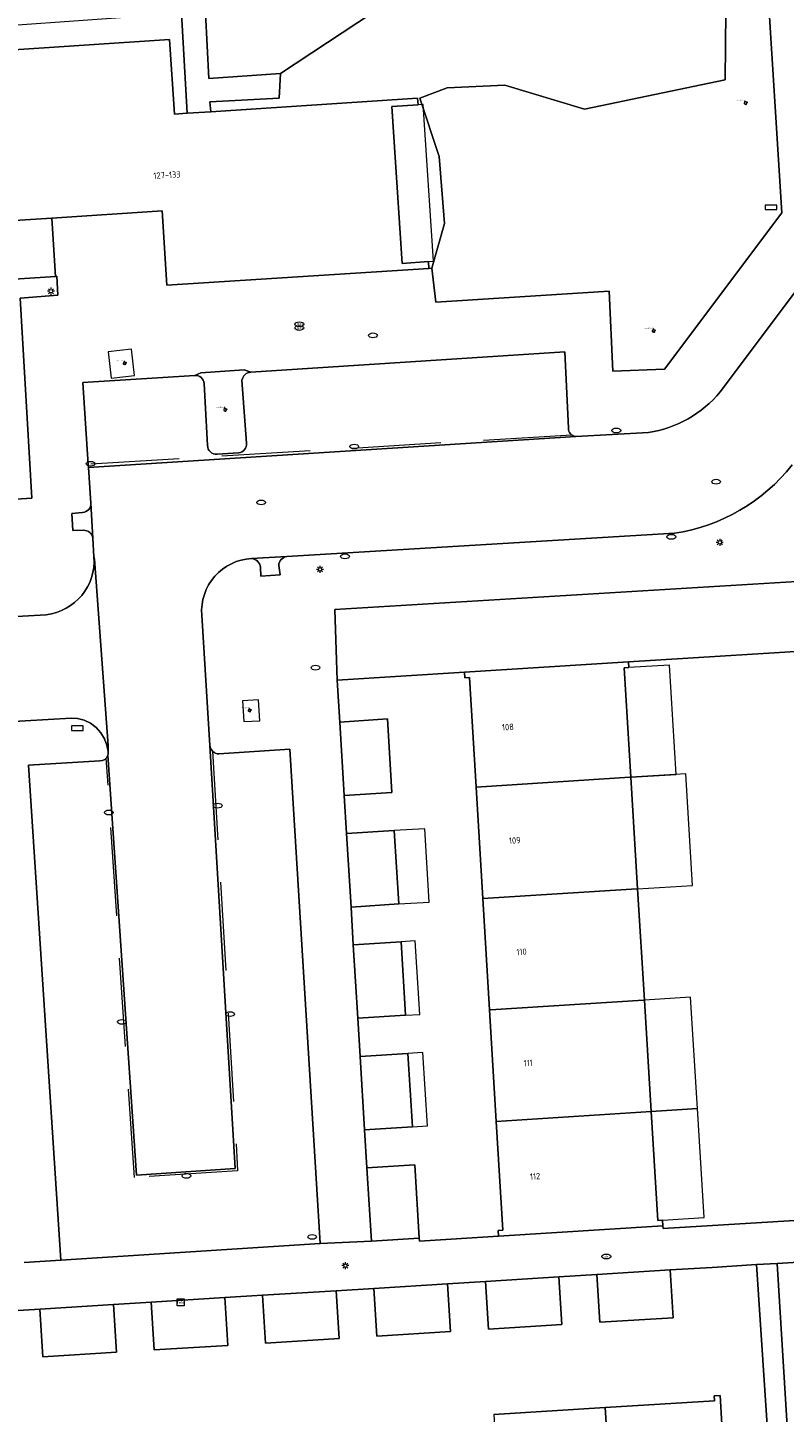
# Model space of a CAD drawing. Header units: metres. Extents: x 162098 to 162858, y 502351 to 503184.
# Tile 45 of 94: x 162493 to 162536, y 502822 to 502900. Entities that reach past the tile are written whole.
import ezdxf
from ezdxf.enums import TextEntityAlignment as Align

# ---------------------------------------------------------------- set-up
doc = ezdxf.new("R2010")
doc.units = ezdxf.units.M
doc.linetypes.add('RI-HWA-SO', pattern=[7.4, 5, -2.4])
for name, color, linetype, lineweight, true_color in [('B-PV-GR-BEPLANTING_CULTUUR_BOSPLANTSOEN-GV', 7, 'Continuous', 13, 0x99cc00), ('B-PV-GR-BEPLANTING_CULTUUR_HEESTERS-GV', 7, 'Continuous', 13, 0x99cc00), ('B-PV-GR-BOOM-S', 7, 'Continuous', 13, 0x4c9900), ('B-PV-RI-HWA_GOOT_MOLGOOT-G', 150, 'RI-HWA-SO', 18, 0x007fff)]:
    doc.layers.add(name, color=color, linetype=linetype, lineweight=lineweight, true_color=true_color)
for name, color, linetype, lineweight in [('B-PV-IE-MEUBILAIR-S', 252, 'Continuous', 13), ('B-PV-IE-MEUBILAIR_WEGMEUBILAIR-GV', 252, 'Continuous', 13), ('B-PV-OG-BEBOUWING-GV', 7, 'Continuous', 18), ('B-PV-OG-BEBOUWING-T18', 7, 'Continuous', 18), ('B-PV-OG-BEBOUWING_LUIFEL-GV', 7, 'Continuous', 18), ('B-PV-OG-TERREIN_BEGROEID-GV', 7, 'Continuous', 13), ('B-PV-OG-TERREIN_ERF-GV', 252, 'Continuous', 13), ('B-PV-VH-OPENVERHARDING_BETONSTRAATSTEEN-GV', 252, 'Continuous', 13), ('B-PV-VH-OPENVERHARDING_TEGEL-GV', 252, 'Continuous', 13)]:
    doc.layers.add(name, color=color, linetype=linetype, lineweight=lineweight)
doc.styles.add('NLCS-ISO', font='NLCS-ISO.ttf')
doc.styles.add('NLCS-ISO-M200-T18', font='NLCS-ISO.ttf', dxfattribs={"height": 1.8})

# ---------------------------------------------------------------- blocks, each defined once
blk = doc.blocks.new('SIE-MEUBILAIR_BORD_STRAATNAAM-SO')
blk.add_lwpolyline([(-1.625, -0.625), (1.625, -0.625), (1.625, 0.625), (-1.625, 0.625)], close=True)
blk = doc.blocks.new('SIE-MEUBILAIR_KAST_TELECOM-SO')
for points in [[(-1, 1), (1, 1), (1, 0.84), (-1, 0.84)], [(-1, 0.76), (1, 0.76), (1, -1), (-1, -1)]]:
    blk.add_lwpolyline(points, close=True)
at = {"style": 'NLCS-ISO'}
blk.add_text('tele', height=0.75, dxfattribs=at).set_placement((0, 0), align=Align.MIDDLE_CENTER)
blk = doc.blocks.new('SIE-MEUBILAIR_PAAL_LICHTMAST-SO')
for points in [[(-0.62, 0), (-1, 0)], [(-0.71, 0.71), (-0.44, 0.44)], [(0, 1), (0, 0.62)], [(0.44, 0.44), (0.71, 0.71)], [(1, 0), (0.62, 0)], [(-0.71, -0.71), (-0.44, -0.44)], [(0, -0.62), (0, -1)], [(0.44, -0.44), (0.71, -0.71)]]:
    blk.add_lwpolyline(points)
blk.add_circle((0, 0), 0.5)
blk = doc.blocks.new('SIE-MEUBILAIR_PUT_BRANDKRAAN-SO')
blk.add_ellipse((0, 0), major_axis=(1.25, 0), ratio=0.54)
blk = doc.blocks.new('SIE-MEUBILAIR_PUT_RIOOLPUT-SO')
blk.add_ellipse((0, 0), major_axis=(1.25, 0), ratio=0.54)
blk = doc.blocks.new('SIE-MEUBILAIR_PUT_KOLK-SO')
blk.add_ellipse((0, 0), major_axis=(1.25, 0), ratio=0.54)
blk = doc.blocks.new('SIE-MEUBILAIR_PUT_DRAINAGEPUT-SO')
blk.add_ellipse((0, 0), major_axis=(1.25, 0), ratio=0.54)
at = {"style": 'NLCS-ISO'}
blk.add_text('dr', height=0.75, dxfattribs=at).set_placement((0.03, 0), align=Align.MIDDLE_CENTER)
blk = doc.blocks.new('SIE-MEUBILAIR_PUT_GASPUT-SO')
blk.add_ellipse((0, 0), major_axis=(1.25, 0), ratio=0.54)
at = {"style": 'NLCS-ISO'}
blk.add_text('gas ', height=0.75, dxfattribs=at).set_placement((0.53, 0.16), align=Align.MIDDLE_CENTER)
blk = doc.blocks.new('SGR-BOOM_GBKN-SO')
for centre, start, end in [((-0.25, -0.1), 67.1244, 157.1244), ((-0.1, 0.25), 157.1244, 247.1244), ((-0.1, 0.25), 337.1244, 157.1244), ((0.25, 0.1), 247.1244, 337.1244), ((-0.25, -0.1), 157.1244, 337.1244), ((0.1, -0.25), 157.1244, 337.1244), ((0.1, -0.25), 337.1244, 67.1244)]:
    blk.add_arc(centre, 0.188, start, end)
at = {"extrusion": (0, 0, -1)}
blk.add_arc((-0.25, 0.1), 0.188, 22.8756, 202.8756, dxfattribs=at)
at = {"style": 'NLCS-ISO'}
blk.add_attdef('SOORT', text='', height=0.35, dxfattribs=at).set_placement((0, 0.75), align=Align.MIDDLE_RIGHT)

msp = doc.modelspace()

# ---------------------------------------------------------------- linework, layer by layer
at = {"layer": 'B-PV-GR-BEPLANTING_CULTUUR_BOSPLANTSOEN-GV'}
msp.add_lwpolyline([(162507.266, 502897.839), (162507.193, 502896.451), (162503.28, 502896.241), (162503.329, 502895.687), (162515.001, 502896.45), (162515.026, 502896.071), (162513.539, 502895.974), (162514.123, 502887.129), (162515.61, 502887.225), (162515.635, 502886.846), (162515.805, 502886.857), (162516.525, 502889.382), (162516.222, 502893.161), (162515.123, 502896.447), (162516.67, 502897.036), (162519.932, 502897.195), (162524.416, 502895.824), (162532.357, 502897.48), (162532.4, 502901.337), (162532.321, 502902.604), (162531.864, 502902.745), (162531.83, 502903.047), (162513.401, 502901.891), (162507.267, 502897.839)], close=True, dxfattribs=at)
at = {"layer": 'B-PV-GR-BEPLANTING_CULTUUR_HEESTERS-GV'}
for points in [[(162476.971, 502900.31), (162477.104, 502898.191), (162486.235, 502898.788), (162501.004, 502899.754), (162501.279, 502895.553), (162502.001, 502895.6), (162501.682, 502901.228), (162486.31, 502900.14)], [(162483.535, 502882.532), (162484.115, 502873.702), (162485.602, 502873.794), (162485.627, 502873.415), (162493.227, 502873.874), (162492.567, 502885.161), (162494.688, 502885.327), (162494.633, 502886.4), (162494.562, 502886.395), (162483.169, 502885.658), (162483.025, 502882.881), (162484.997, 502883.004), (162485.022, 502882.625)], [(162539.087, 502865.396), (162538.893, 502869.32), (162510.328, 502867.592), (162510.458, 502863.597), (162517.639, 502864.048), (162526.911, 502864.631)], [(162534.139, 502830.619), (162534.842, 502819.836), (162535.185, 502819.857), (162535.922, 502820.577), (162535.294, 502830.689)]]:
    msp.add_lwpolyline(points, close=True, dxfattribs=at)
for points in [[(162505.588, 502880.994), (162505.217, 502881.11), (162502.765, 502880.949), (162502.425, 502880.803)], [(162502.958, 502880.354), (162503.146, 502876.85)], [(162505.343, 502876.979), (162505.088, 502880.537)], [(162503.682, 502876.358), (162504.9, 502876.43)]]:
    msp.add_lwpolyline(points, dxfattribs=at)
for points in [[(162502.425, 502880.803, -0.40327), (162502.958, 502880.354)], [(162505.088, 502880.537, -0.337536), (162505.588, 502880.994)], [(162503.146, 502876.85, 0.453394), (162503.682, 502876.358)], [(162504.9, 502876.43, 0.40934), (162505.343, 502876.979)]]:
    msp.add_lwpolyline(points, format="xyb", dxfattribs=at)
at = {"layer": 'B-PV-IE-MEUBILAIR_WEGMEUBILAIR-GV'}
for points in [[(162499.027, 502880.797), (162498.858, 502882.288), (162497.536, 502882.138), (162497.706, 502880.647)], [(162506.019, 502862.497), (162505.12, 502862.447), (162505.187, 502861.263), (162506.086, 502861.313)]]:
    msp.add_lwpolyline(points, close=True, dxfattribs=at)
at = {"layer": 'B-PV-OG-BEBOUWING-GV'}
for points in [[(162487.486, 502898.489), (162488.05, 502889.661), (162486.823, 502889.582), (162486.847, 502889.203), (162494.347, 502889.688), (162500.575, 502890.091), (162500.847, 502885.89), (162515.635, 502886.846), (162515.61, 502887.225), (162514.123, 502887.129), (162513.539, 502895.974), (162515.026, 502896.071), (162515.001, 502896.45), (162503.329, 502895.687), (162502.001, 502895.6), (162501.279, 502895.553), (162501.004, 502899.754), (162486.235, 502898.788), (162486.259, 502898.409)], [(162527.038, 502858.127), (162526.662, 502864.294), (162526.93, 502864.311), (162526.911, 502864.631), (162517.639, 502864.048), (162517.658, 502863.729), (162517.928, 502863.746), (162518.301, 502857.572), (162526.988, 502858.124)], [(162518.681, 502851.276), (162527.372, 502851.831), (162527.422, 502851.834), (162527.038, 502858.127), (162526.988, 502858.124), (162518.301, 502857.572)], [(162527.805, 502845.551), (162527.422, 502851.834), (162527.372, 502851.831), (162518.681, 502851.276), (162519.061, 502844.995), (162519.111, 502844.998), (162527.755, 502845.548)], [(162527.755, 502845.548), (162519.111, 502844.998), (162519.061, 502844.995), (162519.441, 502838.7), (162528.189, 502839.258), (162527.805, 502845.551)], [(162519.441, 502838.7), (162519.812, 502832.563), (162519.542, 502832.546), (162519.562, 502832.226), (162528.853, 502832.81), (162528.833, 502833.129), (162528.564, 502833.112), (162528.189, 502839.258)], [(162526.133, 502813.853), (162526.136, 502813.803), (162532.308, 502814.186), (162532.325, 502813.917), (162532.644, 502813.937), (162532.396, 502817.948), (162532.364, 502818.472), (162532.29, 502819.677), (162532.171, 502821.623), (162532.073, 502823.229), (162531.751, 502823.209), (162531.768, 502822.94), (162525.586, 502822.556)], [(162525.586, 502822.556), (162519.299, 502822.165), (162519.849, 502813.412), (162526.136, 502813.803), (162526.133, 502813.853)]]:
    msp.add_lwpolyline(points, close=True, dxfattribs=at)
for points in [[(162513.55, 502857.27), (162513.297, 502861.413), (162510.602, 502861.242)], [(162510.602, 502861.242), (162510.856, 502857.099)], [(162510.856, 502857.099), (162513.55, 502857.27)], [(162513.936, 502850.973), (162513.682, 502855.116), (162510.988, 502854.944)], [(162510.988, 502854.944), (162511.242, 502850.801)], [(162511.242, 502850.801), (162513.936, 502850.973)], [(162514.321, 502844.694), (162514.067, 502848.837), (162511.372, 502848.666)], [(162511.372, 502848.666), (162511.626, 502844.523)], [(162511.626, 502844.523), (162514.321, 502844.694)], [(162514.707, 502838.397), (162514.453, 502842.54), (162511.758, 502842.368)], [(162511.758, 502842.368), (162512.012, 502838.225)], [(162512.012, 502838.225), (162514.707, 502838.397)], [(162514.838, 502836.248), (162512.143, 502836.079)], [(162512.143, 502836.079), (162512.396, 502831.937), (162515.091, 502832.106)], [(162515.091, 502832.106), (162514.838, 502836.248)], [(162522.979, 502829.928), (162518.827, 502829.67)], [(162518.827, 502829.67), (162518.996, 502826.976), (162523.148, 502827.234), (162522.979, 502829.928)], [(162529.267, 502830.319), (162525.115, 502830.06)], [(162525.115, 502830.06), (162525.284, 502827.366), (162529.436, 502827.624), (162529.267, 502830.319)], [(162510.403, 502829.146), (162506.251, 502828.889)], [(162506.251, 502828.889), (162506.42, 502826.194), (162510.572, 502826.452), (162510.403, 502829.146)], [(162516.691, 502829.537), (162512.539, 502829.279)], [(162512.539, 502829.279), (162512.708, 502826.585), (162516.86, 502826.843), (162516.691, 502829.537)], [(162497.828, 502828.365), (162493.676, 502828.107)], [(162493.845, 502825.412), (162497.997, 502825.67), (162497.828, 502828.365)], [(162504.115, 502828.756), (162499.963, 502828.498)], [(162499.963, 502828.498), (162500.132, 502825.803)], [(162500.132, 502825.803), (162504.284, 502826.061), (162504.115, 502828.756)], [(162493.676, 502828.107), (162493.845, 502825.412)]]:
    msp.add_lwpolyline(points, dxfattribs=at)
at = {"layer": 'B-PV-OG-BEBOUWING_LUIFEL-GV'}
for points in [[(162513.539, 502895.974), (162514.123, 502887.129), (162515.61, 502887.225), (162515.899, 502887.244), (162515.315, 502896.09), (162515.026, 502896.071)], [(162526.662, 502864.294), (162527.038, 502858.127), (162529.595, 502858.283), (162529.219, 502864.45), (162526.93, 502864.311)], [(162527.038, 502858.127), (162527.422, 502851.834), (162530.52, 502852.023), (162530.136, 502858.316)], [(162513.682, 502855.116), (162513.936, 502850.973), (162515.661, 502851.079), (162515.407, 502855.222)], [(162514.067, 502848.837), (162514.321, 502844.694), (162515.123, 502844.743), (162514.869, 502848.886)], [(162530.792, 502839.421), (162530.398, 502845.713), (162527.805, 502845.551), (162528.189, 502839.258)], [(162514.453, 502842.54), (162514.707, 502838.397), (162515.551, 502838.449), (162515.297, 502842.592)], [(162528.189, 502839.258), (162528.564, 502833.112), (162528.833, 502833.129), (162531.177, 502833.276), (162530.792, 502839.421)]]:
    msp.add_lwpolyline(points, close=True, dxfattribs=at)
at = {"layer": 'B-PV-OG-TERREIN_BEGROEID-GV'}
for points in [[(162532.321, 502902.604), (162532.4, 502901.337), (162532.357, 502897.48), (162524.416, 502895.824), (162519.932, 502897.195), (162516.67, 502897.036), (162515.123, 502896.447), (162516.222, 502893.161), (162516.525, 502889.382), (162515.805, 502886.857), (162516.027, 502884.946), (162525.813, 502885.553), (162526.028, 502881.041), (162528.935, 502881.158), (162535.558, 502889.971), (162534.815, 502901.941), (162534.456, 502901.944)], [(162507.267, 502897.839), (162513.401, 502901.891), (162503.019, 502901.24), (162503.211, 502897.56), (162507.266, 502897.839)], [(162542.161, 502831.107), (162535.294, 502830.689), (162535.922, 502820.577), (162542.392, 502826.896)]]:
    msp.add_lwpolyline(points, close=True, dxfattribs=at)
at = {"layer": 'B-PV-OG-TERREIN_ERF-GV'}
for points in [[(162477.104, 502898.191), (162477.287, 502895.393), (162477.789, 502887.715), (162477.946, 502885.32), (162483.169, 502885.658), (162494.562, 502886.395), (162494.347, 502889.688), (162486.847, 502889.203), (162486.823, 502889.582), (162488.05, 502889.661), (162487.486, 502898.489), (162486.259, 502898.409), (162486.235, 502898.788)], [(162539.087, 502865.396), (162526.911, 502864.631), (162526.93, 502864.311), (162526.662, 502864.294), (162527.038, 502858.127), (162527.422, 502851.834), (162527.805, 502845.551), (162528.189, 502839.258), (162528.564, 502833.112), (162528.833, 502833.129), (162528.853, 502832.81), (162528.863, 502832.653), (162541.249, 502833.412), (162540.658, 502842.155)]]:
    msp.add_lwpolyline(points, close=True, dxfattribs=at)
for points in [[(162517.639, 502864.048), (162510.458, 502863.597)], [(162510.458, 502863.597), (162510.602, 502861.242)], [(162518.301, 502857.572), (162517.928, 502863.746), (162517.658, 502863.729), (162517.639, 502864.048)], [(162510.602, 502861.242), (162513.297, 502861.413)], [(162513.297, 502861.413), (162513.55, 502857.27)], [(162513.55, 502857.27), (162510.856, 502857.099)], [(162510.856, 502857.099), (162510.988, 502854.944)], [(162518.681, 502851.276), (162518.301, 502857.572)], [(162510.988, 502854.944), (162513.682, 502855.116)], [(162513.682, 502855.116), (162513.936, 502850.973)], [(162513.936, 502850.973), (162511.242, 502850.801)], [(162519.061, 502844.995), (162518.681, 502851.276)], [(162511.242, 502850.801), (162511.372, 502848.666)], [(162511.372, 502848.666), (162514.067, 502848.837), (162514.321, 502844.694)], [(162514.321, 502844.694), (162511.626, 502844.523)], [(162519.441, 502838.7), (162519.061, 502844.995)], [(162511.626, 502844.523), (162511.758, 502842.368)], [(162511.758, 502842.368), (162514.453, 502842.54), (162514.707, 502838.397), (162512.012, 502838.225)], [(162519.812, 502832.563), (162519.441, 502838.7)], [(162512.012, 502838.225), (162512.143, 502836.079)], [(162512.143, 502836.079), (162514.838, 502836.248)], [(162514.838, 502836.248), (162515.091, 502832.106)], [(162515.091, 502832.106), (162515.101, 502831.946), (162519.562, 502832.226)], [(162519.562, 502832.226), (162519.542, 502832.546), (162519.812, 502832.563)], [(162534.842, 502819.836), (162534.139, 502830.619), (162531.623, 502830.465), (162529.267, 502830.319), (162529.436, 502827.624), (162525.284, 502827.366), (162525.115, 502830.06), (162522.979, 502829.928), (162523.148, 502827.234), (162518.996, 502826.976), (162518.827, 502829.67), (162516.691, 502829.537), (162516.86, 502826.843), (162512.708, 502826.585), (162512.539, 502829.279), (162510.403, 502829.146), (162510.572, 502826.452), (162506.42, 502826.194), (162506.251, 502828.889), (162504.115, 502828.756), (162504.284, 502826.061), (162500.132, 502825.803), (162499.963, 502828.498), (162497.828, 502828.365), (162497.997, 502825.67), (162493.845, 502825.412), (162493.676, 502828.107), (162491.54, 502827.974)], [(162519.299, 502822.165), (162525.586, 502822.556), (162531.768, 502822.94), (162531.751, 502823.209), (162532.073, 502823.229), (162532.171, 502821.623)]]:
    msp.add_lwpolyline(points, dxfattribs=at)
at = {"layer": 'B-PV-RI-HWA_GOOT_MOLGOOT-G'}
for points in [[(162523.708, 502877.441), (162496.408, 502875.779)], [(162503.429, 502859.591), (162504.842, 502835.914), (162499.013, 502835.537), (162497.423, 502859.204)]]:
    msp.add_lwpolyline(points, dxfattribs=at)
at = {"layer": 'B-PV-VH-OPENVERHARDING_BETONSTRAATSTEEN-GV'}
for points in [[(162537.747, 502887.428), (162532.081, 502879.871)], [(162523.512, 502877.822), (162523.304, 502882.127), (162505.588, 502880.994)], [(162502.425, 502880.803), (162496.11, 502880.4), (162496.408, 502875.779)], [(162503.146, 502876.85), (162502.958, 502880.354)], [(162505.088, 502880.537), (162505.343, 502876.979)], [(162528.032, 502877.584), (162523.928, 502877.363), (162496.421, 502875.604), (162496.564, 502873.601), (162496.669, 502871.618), (162496.732, 502870.574), (162496.758, 502870.44), (162497.533, 502859.908), (162497.531, 502859.533), (162497.53, 502859.452), (162497.514, 502859.374), (162499.134, 502835.675), (162504.704, 502836.036), (162503.279, 502859.91), (162502.816, 502867.278)], [(162496.421, 502875.604), (162523.928, 502877.363)], [(162504.9, 502876.43), (162503.682, 502876.358)], [(162496.408, 502875.779), (162496.421, 502875.604)], [(162496.669, 502871.618), (162496.564, 502873.601)], [(162496.09, 502873.072), (162495.49, 502873.017), (162495.532, 502872.046), (162496.141, 502872.065)], [(162505.627, 502870.473), (162507.618, 502870.588), (162529.506, 502871.899)], [(162494.03, 502867.299), (162491.001, 502867.124), (162466.234, 502865.475), (162466.53, 502859.795), (162488.93, 502861.086), (162495.437, 502861.468), (162495.799, 502861.443), (162496.17, 502861.348), (162496.529, 502861.178), (162496.854, 502860.938), (162497.127, 502860.638), (162497.332, 502860.298), (162497.464, 502859.938), (162497.526, 502859.581), (162497.531, 502859.533), (162497.533, 502859.908), (162496.758, 502870.44)], [(162496.758, 502870.44), (162496.732, 502870.574)], [(162507.618, 502870.588), (162505.627, 502870.473)], [(162506.124, 502869.982), (162506.156, 502869.469), (162507.237, 502869.552), (162507.162, 502870.075)], [(162493.036, 502858.814), (162494.856, 502830.879), (162509.51, 502831.811), (162507.781, 502859.705), (162503.788, 502859.447)], [(162503.279, 502859.91), (162504.704, 502836.036), (162499.134, 502835.675)], [(162497.069, 502859.043), (162493.036, 502858.814)], [(162499.134, 502835.675), (162497.514, 502859.374)]]:
    msp.add_lwpolyline(points, dxfattribs=at)
for points in [[(162502.958, 502880.354, 0.40327), (162502.425, 502880.803)], [(162505.588, 502880.994, 0.337536), (162505.088, 502880.537)], [(162532.081, 502879.871, -0.184603), (162528.032, 502877.584)], [(162523.928, 502877.363, -0.396568), (162523.512, 502877.822)], [(162503.682, 502876.358, -0.453394), (162503.146, 502876.85)], [(162505.343, 502876.979, -0.40934), (162504.9, 502876.43)], [(162529.506, 502871.899, 0.191063), (162536.138, 502875.75)], [(162496.564, 502873.601, -0.399856), (162496.09, 502873.072)], [(162496.141, 502872.065, -0.392751), (162496.669, 502871.618)], [(162496.732, 502870.574, -0.403046), (162494.03, 502867.299)], [(162502.816, 502867.278, -0.4199), (162505.627, 502870.473)], [(162505.627, 502870.473, -0.354264), (162506.124, 502869.982)], [(162507.162, 502870.075, -0.354023), (162507.618, 502870.588)], [(162503.788, 502859.447, -0.395053), (162503.279, 502859.91)], [(162497.514, 502859.374, -0.33791), (162497.069, 502859.043)]]:
    msp.add_lwpolyline(points, format="xyb", dxfattribs=at)
at = {"layer": 'B-PV-VH-OPENVERHARDING_TEGEL-GV'}
for points in [[(162534.815, 502901.941), (162535.558, 502889.971), (162528.935, 502881.158), (162526.028, 502881.041), (162525.813, 502885.553), (162516.027, 502884.946), (162515.805, 502886.857), (162515.635, 502886.846), (162500.847, 502885.89), (162500.575, 502890.091), (162494.347, 502889.688), (162494.562, 502886.395), (162494.633, 502886.4), (162494.688, 502885.327), (162492.567, 502885.161), (162493.227, 502873.874), (162485.627, 502873.415)], [(162501.682, 502901.228), (162502.001, 502895.6), (162503.329, 502895.687), (162503.28, 502896.241), (162507.193, 502896.451), (162507.266, 502897.839), (162503.211, 502897.56), (162503.019, 502901.24)], [(162532.081, 502879.871), (162537.747, 502887.428)], [(162510.856, 502857.099), (162510.602, 502861.242), (162510.458, 502863.597), (162510.328, 502867.592), (162538.893, 502869.32), (162541.461, 502869.564), (162541.398, 502870.504), (162540.88, 502877.619), (162542.189, 502879.288), (162543.608, 502881.098), (162545.477, 502883.481), (162545.993, 502885.567)], [(162496.11, 502880.4), (162502.425, 502880.803), (162502.765, 502880.949), (162505.217, 502881.11), (162505.588, 502880.994), (162523.304, 502882.127), (162523.512, 502877.822)], [(162496.564, 502873.601), (162496.421, 502875.604), (162496.408, 502875.779), (162496.11, 502880.4)], [(162523.928, 502877.363), (162528.032, 502877.584)], [(162496.141, 502872.065), (162495.532, 502872.046), (162495.49, 502873.017), (162496.09, 502873.072)], [(162496.732, 502870.574), (162496.669, 502871.618)], [(162529.506, 502871.899), (162507.618, 502870.588)], [(162507.162, 502870.075), (162507.237, 502869.552), (162506.156, 502869.469), (162506.124, 502869.982)], [(162491.001, 502867.124), (162494.03, 502867.299)], [(162502.816, 502867.278), (162503.279, 502859.91)], [(162497.514, 502859.374), (162497.53, 502859.452), (162497.531, 502859.533), (162497.526, 502859.581), (162497.464, 502859.938), (162497.332, 502860.298), (162497.127, 502860.638), (162496.854, 502860.938), (162496.529, 502861.178), (162496.17, 502861.348), (162495.799, 502861.443), (162495.437, 502861.468), (162488.93, 502861.086)], [(162503.788, 502859.447), (162507.781, 502859.705), (162509.51, 502831.811), (162512.396, 502831.937), (162512.143, 502836.079), (162512.012, 502838.225), (162511.758, 502842.368), (162511.626, 502844.523), (162511.372, 502848.666), (162511.242, 502850.801), (162510.988, 502854.944), (162510.856, 502857.099)], [(162492.799, 502830.738), (162494.856, 502830.879), (162493.036, 502858.814)], [(162493.036, 502858.814), (162497.069, 502859.043)], [(162577.91, 502844.529), (162574.642, 502844.334), (162570.501, 502844.072), (162568.355, 502843.93), (162564.213, 502843.673), (162562.068, 502843.535), (162557.925, 502843.275), (162555.78, 502843.14), (162551.638, 502842.877), (162549.492, 502842.745), (162545.35, 502842.479), (162543.016, 502842.331), (162540.658, 502842.155), (162541.249, 502833.412), (162528.863, 502832.653), (162528.853, 502832.81), (162519.562, 502832.226), (162515.101, 502831.946), (162515.091, 502832.106), (162512.396, 502831.937), (162509.51, 502831.811), (162494.856, 502830.879), (162492.799, 502830.738)], [(162491.54, 502827.974), (162493.676, 502828.107), (162497.828, 502828.365), (162499.963, 502828.498), (162504.115, 502828.756), (162506.251, 502828.889), (162510.403, 502829.146), (162512.539, 502829.279), (162516.691, 502829.537), (162518.827, 502829.67), (162522.979, 502829.928), (162525.115, 502830.06), (162529.267, 502830.319), (162531.623, 502830.465), (162534.139, 502830.619), (162535.294, 502830.689), (162542.161, 502831.107)]]:
    msp.add_lwpolyline(points, dxfattribs=at)
for points in [[(162528.032, 502877.584, 0.184603), (162532.081, 502879.871)], [(162523.512, 502877.822, 0.396568), (162523.928, 502877.363)], [(162536.138, 502875.75, -0.191063), (162529.506, 502871.899)], [(162496.09, 502873.072, 0.399856), (162496.564, 502873.601)], [(162496.669, 502871.618, 0.392751), (162496.141, 502872.065)], [(162494.03, 502867.299, 0.403046), (162496.732, 502870.574)], [(162505.627, 502870.473, 0.4199), (162502.816, 502867.278)], [(162506.124, 502869.982, 0.354264), (162505.627, 502870.473)], [(162507.618, 502870.588, 0.354023), (162507.162, 502870.075)], [(162503.279, 502859.91, 0.395053), (162503.788, 502859.447)], [(162497.069, 502859.043, 0.33791), (162497.514, 502859.374)]]:
    msp.add_lwpolyline(points, format="xyb", dxfattribs=at)

# ---------------------------------------------------------------- block references
at = {"layer": 'B-PV-GR-BOOM-S', "xscale": 0.2, "yscale": 0.2, "zscale": 0.2}
for p in [(162533.515, 502896.183), (162528.331, 502883.328), (162498.467, 502881.498), (162504.14, 502878.868), (162505.521, 502861.904)]:
    msp.add_blockref('SGR-BOOM_GBKN-SO', p, dxfattribs=at).add_auto_attribs({'SOORT': '****%%c***m'})
at = {"layer": 'B-PV-IE-MEUBILAIR-S', "xscale": 0.2, "yscale": 0.2, "zscale": 0.2}
for name, p in [('SIE-MEUBILAIR_BORD_STRAATNAAM-SO', (162534.955, 502890.294)), ('SIE-MEUBILAIR_PAAL_LICHTMAST-SO', (162494.301, 502885.558)), ('SIE-MEUBILAIR_PUT_GASPUT-SO', (162508.324, 502883.694)), ('SIE-MEUBILAIR_PUT_GASPUT-SO', (162508.321, 502883.482)), ('SIE-MEUBILAIR_PUT_RIOOLPUT-SO', (162512.478, 502883.064)), ('SIE-MEUBILAIR_PUT_KOLK-SO', (162526.215, 502877.697)), ('SIE-MEUBILAIR_PUT_KOLK-SO', (162511.423, 502876.79)), ('SIE-MEUBILAIR_PUT_KOLK-SO', (162496.544, 502875.82)), ('SIE-MEUBILAIR_PUT_RIOOLPUT-SO', (162531.851, 502874.805)), ('SIE-MEUBILAIR_PUT_RIOOLPUT-SO', (162506.171, 502873.636)), ('SIE-MEUBILAIR_PUT_KOLK-SO', (162529.325, 502871.693)), ('SIE-MEUBILAIR_PAAL_LICHTMAST-SO', (162532.059, 502871.382)), ('SIE-MEUBILAIR_PUT_KOLK-SO', (162510.902, 502870.591)), ('SIE-MEUBILAIR_PAAL_LICHTMAST-SO', (162509.49, 502869.858)), ('SIE-MEUBILAIR_PUT_BRANDKRAAN-SO', (162509.236, 502864.31)), ('SIE-MEUBILAIR_BORD_STRAATNAAM-SO', (162495.791, 502860.897)), ('SIE-MEUBILAIR_PUT_KOLK-SO', (162503.711, 502856.521)), ('SIE-MEUBILAIR_PUT_KOLK-SO', (162497.571, 502856.134)), ('SIE-MEUBILAIR_PUT_KOLK-SO', (162504.418, 502844.759)), ('SIE-MEUBILAIR_PUT_KOLK-SO', (162498.308, 502844.318)), ('SIE-MEUBILAIR_PUT_KOLK-SO', (162501.952, 502835.628)), ('SIE-MEUBILAIR_PUT_RIOOLPUT-SO', (162509.049, 502832.181)), ('SIE-MEUBILAIR_PAAL_LICHTMAST-SO', (162510.919, 502830.562)), ('SIE-MEUBILAIR_PUT_DRAINAGEPUT-SO', (162525.653, 502831.076)), ('SIE-MEUBILAIR_KAST_TELECOM-SO', (162501.629, 502828.489))]:
    msp.add_blockref(name, p, dxfattribs=at)

# ---------------------------------------------------------------- texts
at = {"layer": 'B-PV-OG-BEBOUWING-T18', "style": 'NLCS-ISO-M200-T18'}
for s, rotation, p in [('127-133', 3.5, (162500.852, 502892.113)), ('108', 3.5, (162520.096, 502860.96)), ('109', 3.5, (162520.485, 502854.558)), ('110', 3.5, (162520.867, 502848.27)), ('111', 3.6, (162521.246, 502841.999)), ('112', 3.6, (162521.633, 502835.602))]:
    msp.add_text(s, height=0.36, rotation=rotation, dxfattribs=at).set_placement(p, align=Align.MIDDLE)

doc.saveas('drawing.dxf')
